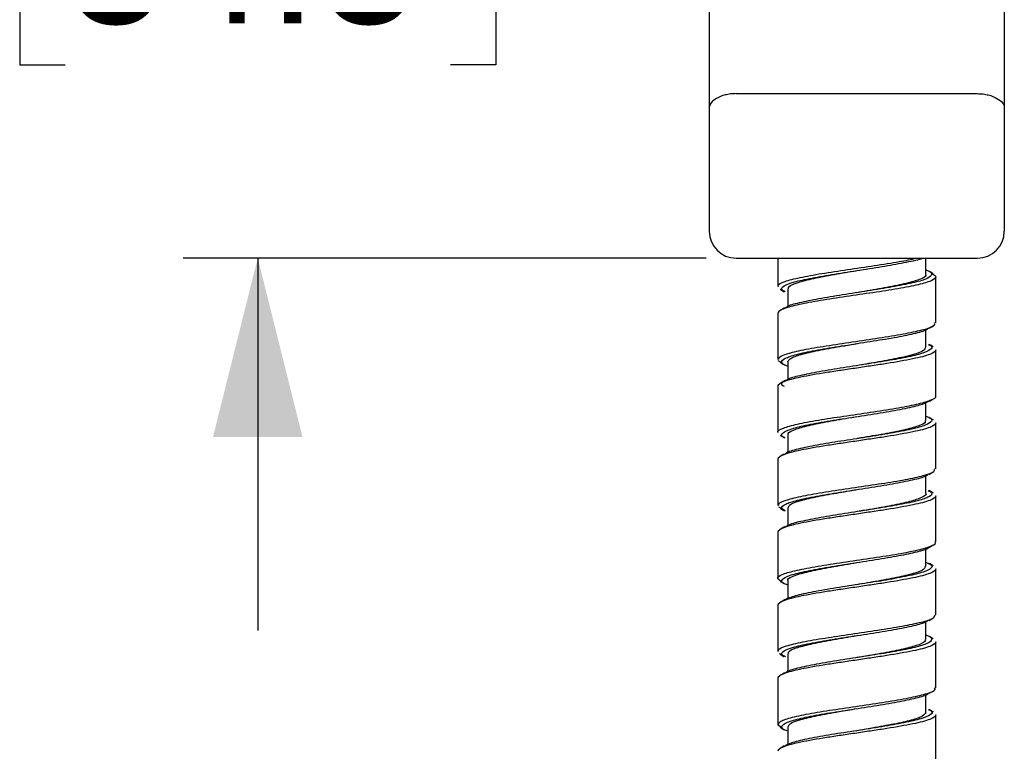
# Model space of a CAD drawing. Header units: inches. Extents: x 0.7 to 40, y 0 to 26.3.
# Tile 8 of 21: x 11.7 to 13.3, y 23 to 24.2. Entities that reach past the tile are written whole.
import ezdxf

# ---------------------------------------------------------------- set-up
doc = ezdxf.new("R2010")
doc.units = ezdxf.units.IN
doc.header["$MEASUREMENT"] = 0
doc.linetypes.add('SLD-Solid', pattern=[0])
doc.layers.add('DIMENSIONS', color=140, linetype='SLD-Solid', lineweight=25)
doc.styles.add('SLDTEXTSTYLE0', font='GOTHIC.TTF', dxfattribs={"width": 0.913})
doc.dimstyles.new('SLDDIMSTYLE6', dxfattribs={"dimtxt": 0.25, "dimasz": 0.3, "dimexe": 0, "dimexo": 0.0625, "dimgap": 0.0625, "dimtad": 0, "dimtih": 1, "dimtoh": 1, "dimrnd": 1e-09, "dimzin": 12, "dimdsep": 46, "dimtxsty": 'SLDTEXTSTYLE0', "dimsah": 1, "dimcen": 0.09, "dimadec": 0, "dimazin": 3, "dimtfac": 1, "dimtmove": 0, "dimatfit": 0, "dimfxl": 0, "dimfrac": 2, "dimtolj": 1, "dimtzin": 12, "dimarcsym": 0})

# ---------------------------------------------------------------- blocks, each defined once
blk = doc.blocks.new('_D_7')
at = {"layer": 'DIMENSIONS'}
for p, q in [((12.0749, 25.1784), (12.0749, 25.8034)), ((12.8274, 25.1784), (11.9499, 25.1784)), ((11.7517, 24.5307), (11.6755, 24.5307)), ((11.6755, 24.5307), (11.6755, 24.1338)), ((12.3982, 24.5307), (12.4744, 24.5307)), ((12.4744, 24.5307), (12.4744, 24.1338)), ((11.6755, 24.1338), (11.7517, 24.1338)), ((12.4744, 24.1338), (12.3982, 24.1338)), ((12.8274, 23.8094), (11.9499, 23.8094)), ((12.0749, 23.8094), (12.0749, 23.1844))]:
    blk.add_line(p, q, dxfattribs=at)
for points in [[(12.0749, 25.1784), (12.1499, 25.4784), (11.9999, 25.4784)], [(12.0749, 23.8094), (11.9999, 23.5094), (12.1499, 23.5094)]]:
    blk.add_solid(points, dxfattribs=at)
at = {"layer": 'DIMENSIONS', "char_height": 0.25, "attachment_point": 1, "style": 'SLDTEXTSTYLE0'}
for s, insert in [('1.37', (11.7517, 24.9008)), ('34.8', (11.7517, 24.4532))]:
    blk.add_mtext(s, dxfattribs=dict(at, insert=insert))

msp = doc.modelspace()

# ---------------------------------------------------------------- linework, layer by layer
for p, q in [((12.8324, 24.2747), (12.8324, 24.0621)), ((13.3274, 24.2747), (13.3274, 24.0621)), ((12.8774, 24.0854), (13.2824, 24.0854)), ((12.8324, 24.0621), (12.8324, 23.8544)), ((13.3274, 24.0621), (13.3274, 23.8544)), ((12.8774, 23.8094), (13.2824, 23.8094)), ((12.9474, 23.8094), (12.9474, 23.7619)), ((13.1957, 23.782), (13.1957, 23.8094)), ((13.2124, 23.7006), (13.2124, 23.7781)), ((12.964, 23.7579), (12.964, 23.7285)), ((13.0799, 23.7514), (13.0799, 23.7514)), ((12.9474, 23.7168), (12.9474, 23.6394)), ((13.1957, 23.6595), (13.1957, 23.6891)), ((13.2124, 23.5781), (13.2124, 23.6556)), ((12.9533, 23.6345), (12.9481, 23.6373)), ((12.964, 23.6354), (12.964, 23.6053)), ((13.0799, 23.6289), (13.0799, 23.6289)), ((12.9474, 23.5943), (12.9474, 23.5169)), ((13.1957, 23.537), (13.1957, 23.5671)), ((13.2124, 23.4556), (13.2124, 23.5331)), ((12.964, 23.5129), (12.964, 23.4832)), ((12.9474, 23.4718), (12.9474, 23.3944)), ((13.1957, 23.4145), (13.1957, 23.4443)), ((13.2124, 23.3331), (13.2124, 23.4106)), ((12.9533, 23.3894), (12.949, 23.3914)), ((12.964, 23.3904), (12.964, 23.3604)), ((12.9474, 23.3493), (12.9474, 23.2719)), ((13.1957, 23.292), (13.1957, 23.3219)), ((13.2124, 23.2106), (13.2124, 23.2881)), ((12.964, 23.2679), (12.964, 23.2379)), ((13.0799, 23.2614), (13.0799, 23.2614)), ((12.9474, 23.2268), (12.9474, 23.1494)), ((13.1957, 23.1695), (13.1957, 23.1996)), ((13.0797, 23.176), (13.0797, 23.176)), ((13.2124, 23.0881), (13.2124, 23.1656)), ((12.9521, 23.1446), (12.9502, 23.1454)), ((12.964, 23.1454), (12.964, 23.1159)), ((13.08, 23.1389), (13.08, 23.1389)), ((12.9474, 23.1043), (12.9474, 23.0269)), ((13.1957, 23.047), (13.1957, 23.0766)), ((13.0793, 23.0534), (13.0793, 23.0534)), ((13.2124, 22.9656), (13.2124, 23.0431)), ((12.9532, 23.0221), (12.9476, 23.0257)), ((12.964, 23.0229), (12.964, 22.9928))]:
    msp.add_line(p, q)
at = {"flags": 128}
for points in [[(13.08, 23.5064), (13.08, 23.5064), (13.08, 23.5064)], [(13.0799, 23.421), (13.0799, 23.421)]]:
    msp.add_lwpolyline(points, dxfattribs=at)
for centre, start, end in [((12.8774, 23.8544), 180, 270), ((13.2824, 23.8544), 270, 0)]:
    msp.add_arc(centre, 0.045, start, end)
for points, knots in [([(12.8774, 24.0854), (12.8742, 24.0854), (12.8711, 24.0852), (12.8651, 24.0845), (12.8621, 24.0839), (12.8537, 24.0818), (12.8488, 24.0798), (12.8367, 24.073), (12.8324, 24.0673), (12.8324, 24.0621)], [0, 0, 0, 0, 0.125, 0.125, 0.25, 0.25, 0.5, 0.5, 1, 1, 1, 1]), ([(13.2824, 24.0854), (13.2855, 24.0854), (13.2886, 24.0852), (13.2947, 24.0845), (13.2977, 24.0839), (13.306, 24.0818), (13.311, 24.0798), (13.323, 24.073), (13.3274, 24.0673), (13.3274, 24.0621)], [0, 0, 0, 0, 0.125, 0.125, 0.25, 0.25, 0.5, 0.5, 1, 1, 1, 1]), ([(12.9489, 23.7619), (12.9484, 23.7624), (12.9463, 23.7652), (12.9579, 23.7704), (12.9829, 23.7768), (13.0202, 23.7837), (13.0642, 23.7901), (13.1097, 23.797), (13.1512, 23.8032), (13.171, 23.8074), (13.1803, 23.8094)], [0, 0, 0, 0, 0.036789, 0.176677, 0.31664, 0.456521, 0.596498, 0.736378, 0.876344, 1, 1, 1, 1]), ([(12.9599, 23.753), (12.9579, 23.754), (12.9515, 23.7573), (12.9561, 23.7626), (12.9731, 23.7694), (13.0032, 23.776), (13.042, 23.7826), (13.0851, 23.7894), (13.1279, 23.7959), (13.1637, 23.8027), (13.1853, 23.8071), (13.19, 23.8094), (13.1901, 23.8094)], [0, 0, 0, 0, 0.053919, 0.171892, 0.289788, 0.407726, 0.525626, 0.643527, 0.761434, 0.879335, 0.997292, 1, 1, 1, 1]), ([(13.1949, 23.7897), (13.1963, 23.7893), (13.2047, 23.7867), (13.2072, 23.7818), (13.2003, 23.7751), (13.1783, 23.7686), (13.1452, 23.7618), (13.1045, 23.7553), (13.0611, 23.7484), (13.0195, 23.742), (12.9859, 23.7351), (12.965, 23.73), (12.9613, 23.7268), (12.9603, 23.7259)], [0, 0, 0, 0, 0.019384, 0.123728, 0.228074, 0.332423, 0.436769, 0.541163, 0.645503, 0.749919, 0.854256, 0.95867, 1, 1, 1, 1]), ([(12.9655, 23.7578), (12.9654, 23.7592), (12.9652, 23.7628), (12.9799, 23.7688), (13.0063, 23.7754), (13.0413, 23.7821), (13.0674, 23.7864), (13.0803, 23.7886)], [0, 0, 0, 0, 0.138519, 0.355237, 0.572102, 0.788833, 1, 1, 1, 1]), ([(13.0799, 23.7885), (13.0799, 23.7885), (13.0799, 23.7885), (13.0799, 23.7885), (13.0799, 23.7885)], [0, 0, 0, 0, 0.454727, 1, 1, 1, 1]), ([(13.2081, 23.783), (13.2069, 23.7837), (13.2046, 23.7851), (13.2022, 23.7865), (13.201, 23.7872)], [0, 0, 0, 0, 0.5002906, 1, 1, 1, 1]), ([(13.2063, 23.7831), (13.2092, 23.7814), (13.2137, 23.7787), (13.2105, 23.7741), (13.1997, 23.7686), (13.1729, 23.7624), (13.1349, 23.7555), (13.0904, 23.749), (13.0448, 23.7423), (13.0031, 23.7357), (12.9706, 23.729), (12.9507, 23.7227), (12.9484, 23.7187), (12.9474, 23.7168)], [0, 0, 0, 0, 0.075524, 0.121331, 0.213789, 0.314143, 0.414422, 0.514767, 0.615049, 0.715372, 0.815657, 0.915942, 1, 1, 1, 1]), ([(13.1949, 23.782), (13.1952, 23.7817), (13.1973, 23.7792), (13.1882, 23.7743), (13.1678, 23.7678), (13.1359, 23.7609), (13.1048, 23.7557), (13.0858, 23.7524), (13.0799, 23.7514)], [0, 0, 0, 0, 0.031811, 0.249627, 0.467528, 0.685329, 0.903301, 1, 1, 1, 1]), ([(12.9512, 23.7572), (12.9524, 23.7565), (12.9548, 23.7551), (12.9571, 23.7536), (12.9583, 23.7529)], [0, 0, 0, 0, 0.5002649, 1, 1, 1, 1]), ([(12.9587, 23.726), (12.9575, 23.7253), (12.9551, 23.7239), (12.9528, 23.7224), (12.9516, 23.7217)], [0, 0, 0, 0, 0.499693, 1, 1, 1, 1]), ([(12.949, 23.6394), (12.9491, 23.6409), (12.9492, 23.6446), (12.967, 23.6507), (12.9977, 23.6572), (13.0384, 23.6639), (13.0837, 23.6706), (13.1286, 23.6771), (13.1681, 23.6839), (13.1967, 23.6904), (13.2117, 23.6962), (13.2108, 23.6995), (13.2104, 23.7006)], [0, 0, 0, 0, 0.0750572, 0.1835637, 0.2921143, 0.4006249, 0.5091343, 0.6176392, 0.7261522, 0.8347023, 0.9432096, 1, 1, 1, 1]), ([(12.964, 23.6281), (12.9625, 23.6286), (12.9542, 23.6313), (12.9526, 23.6362), (12.9609, 23.643), (12.9841, 23.6494), (13.018, 23.6563), (13.0592, 23.6627), (13.1026, 23.6696), (13.1438, 23.6761), (13.1765, 23.6829), (13.1961, 23.688), (13.1991, 23.691), (13.1999, 23.6917)], [0, 0, 0, 0, 0.022895, 0.127564, 0.23224, 0.336946, 0.441617, 0.546355, 0.65102, 0.755767, 0.860433, 0.965165, 1, 1, 1, 1]), ([(13.2014, 23.6917), (13.2026, 23.6924), (13.2049, 23.6938), (13.2073, 23.6952), (13.2084, 23.6959)], [0, 0, 0, 0, 0.499734, 1, 1, 1, 1]), ([(13.2124, 23.6556), (13.2124, 23.6531), (13.2089, 23.6505), (13.1989, 23.6466), (13.1948, 23.6453), (13.1852, 23.6428), (13.1798, 23.6416), (13.1614, 23.6377), (13.1464, 23.635), (13.1225, 23.6313), (13.1143, 23.6301), (13.0973, 23.6276), (13.0886, 23.6262), (13.0711, 23.6236), (13.0624, 23.6223), (13.0454, 23.6198), (13.0372, 23.6186), (13.0133, 23.6148), (12.9984, 23.6121), (12.9799, 23.6083), (12.9745, 23.6071), (12.965, 23.6046), (12.9608, 23.6033), (12.9508, 23.5994), (12.9474, 23.5967), (12.9474, 23.5943)], [0, 0, 0, 0, 0.125, 0.125, 0.1875, 0.1875, 0.25, 0.25, 0.375, 0.375, 0.4375, 0.4375, 0.5, 0.5, 0.5625, 0.5625, 0.625, 0.625, 0.75, 0.75, 0.8125, 0.8125, 0.875, 0.875, 1, 1, 1, 1]), ([(13.1996, 23.6646), (13.2015, 23.6637), (13.2081, 23.6606), (13.2045, 23.6554), (13.1888, 23.6486), (13.1597, 23.6421), (13.1216, 23.6354), (13.0787, 23.6287), (13.0358, 23.6221), (12.9982, 23.6154), (12.9696, 23.6089), (12.955, 23.602), (12.9515, 23.5973), (12.9571, 23.5947), (12.958, 23.5943)], [0, 0, 0, 0, 0.036804, 0.131435, 0.225995, 0.32061, 0.415174, 0.509754, 0.604317, 0.698885, 0.793476, 0.88804, 0.982662, 1, 1, 1, 1]), ([(12.964, 23.6354), (12.9653, 23.6376), (12.9679, 23.6421), (12.9883, 23.6486), (13.0184, 23.6554), (13.051, 23.6611), (13.0722, 23.6647), (13.0802, 23.6661)], [0, 0, 0, 0, 0.216827, 0.434093, 0.651383, 0.868768, 1, 1, 1, 1]), ([(13.1946, 23.6596), (13.1943, 23.6578), (13.1935, 23.6539), (13.1765, 23.6476), (13.1486, 23.641), (13.1145, 23.6348), (13.0904, 23.6307), (13.0796, 23.6289)], [0, 0, 0, 0, 0.171715, 0.38866, 0.605649, 0.822591, 1, 1, 1, 1]), ([(13.2082, 23.6604), (13.207, 23.6611), (13.2047, 23.6625), (13.2023, 23.664), (13.2011, 23.6647)], [0, 0, 0, 0, 0.500311, 1, 1, 1, 1]), ([(12.9513, 23.6346), (12.9525, 23.6339), (12.9549, 23.6325), (12.9572, 23.6311), (12.9584, 23.6304)], [0, 0, 0, 0, 0.5002804, 1, 1, 1, 1]), ([(12.9585, 23.6033), (12.9573, 23.6026), (12.9549, 23.6012), (12.9526, 23.5998), (12.9514, 23.5991)], [0, 0, 0, 0, 0.4997159, 1, 1, 1, 1]), ([(12.9482, 23.5169), (12.9479, 23.5171), (12.9455, 23.5196), (12.9554, 23.5244), (12.9782, 23.5308), (13.0142, 23.5377), (13.0574, 23.5441), (13.1033, 23.551), (13.1463, 23.5574), (13.1821, 23.5643), (13.2046, 23.5708), (13.2144, 23.5755), (13.2119, 23.5779), (13.2117, 23.5781)], [0, 0, 0, 0, 0.012609, 0.121148, 0.229713, 0.338248, 0.446843, 0.555373, 0.663978, 0.772508, 0.881102, 0.989636, 1, 1, 1, 1]), ([(13.2012, 23.5691), (13.2024, 23.5698), (13.2047, 23.5712), (13.2071, 23.5726), (13.2083, 23.5733)], [0, 0, 0, 0, 0.4997097, 1, 1, 1, 1]), ([(12.9599, 23.5079), (12.9584, 23.5085), (12.9518, 23.5114), (12.9545, 23.5163), (12.9687, 23.5232), (12.9967, 23.5297), (13.0341, 23.5365), (13.0768, 23.543), (13.1199, 23.5497), (13.1581, 23.5564), (13.1877, 23.5628), (13.1966, 23.5671), (13.2009, 23.5692)], [0, 0, 0, 0, 0.031559, 0.140138, 0.248633, 0.357208, 0.465707, 0.574254, 0.682757, 0.79126, 0.899759, 1, 1, 1, 1]), ([(13.1957, 23.5442), (13.1977, 23.5435), (13.2061, 23.5406), (13.207, 23.5356), (13.1971, 23.5288), (13.1727, 23.5223), (13.1379, 23.5155), (13.0963, 23.509), (13.0529, 23.5022), (13.0123, 23.4957), (12.9806, 23.4889), (12.9623, 23.484), (12.96, 23.4812), (12.9595, 23.4807)], [0, 0, 0, 0, 0.031297, 0.136128, 0.240945, 0.345816, 0.450626, 0.555515, 0.660324, 0.765207, 0.87002, 0.974875, 1, 1, 1, 1]), ([(12.9655, 23.5129), (12.9651, 23.5137), (12.9636, 23.5167), (12.9749, 23.5221), (12.9981, 23.5285), (13.0316, 23.5354), (13.0606, 23.5402), (13.0766, 23.543), (13.0795, 23.5435)], [0, 0, 0, 0, 0.078951, 0.296999, 0.515233, 0.733274, 0.951501, 1, 1, 1, 1]), ([(13.2084, 23.5378), (13.2073, 23.5385), (13.2049, 23.5399), (13.2026, 23.5413), (13.2014, 23.542)], [0, 0, 0, 0, 0.500283, 1, 1, 1, 1]), ([(13.2124, 23.5331), (13.2124, 23.5306), (13.2089, 23.528), (13.1989, 23.5241), (13.1948, 23.5228), (13.1852, 23.5203), (13.1798, 23.5191), (13.1614, 23.5152), (13.1464, 23.5125), (13.1225, 23.5088), (13.1143, 23.5076), (13.0973, 23.5051), (13.0886, 23.5037), (13.0711, 23.5011), (13.0624, 23.4998), (13.0454, 23.4973), (13.0372, 23.4961), (13.0133, 23.4923), (12.9984, 23.4896), (12.9799, 23.4858), (12.9745, 23.4846), (12.965, 23.4821), (12.9608, 23.4808), (12.9508, 23.4769), (12.9474, 23.4742), (12.9474, 23.4718)], [0, 0, 0, 0, 0.125, 0.125, 0.1875, 0.1875, 0.25, 0.25, 0.375, 0.375, 0.4375, 0.4375, 0.5, 0.5, 0.5625, 0.5625, 0.625, 0.625, 0.75, 0.75, 0.8125, 0.8125, 0.875, 0.875, 1, 1, 1, 1]), ([(13.1941, 23.537), (13.1945, 23.5361), (13.1959, 23.533), (13.184, 23.5275), (13.1601, 23.521), (13.1262, 23.5142), (13.0978, 23.5095), (13.0825, 23.5069), (13.0803, 23.5065)], [0, 0, 0, 0, 0.090054, 0.308211, 0.526562, 0.744716, 0.963042, 1, 1, 1, 1]), ([(12.9515, 23.512), (12.9527, 23.5113), (12.9551, 23.5099), (12.9574, 23.5085), (12.9586, 23.5077)], [0, 0, 0, 0, 0.5003112, 1, 1, 1, 1]), ([(12.9583, 23.4807), (12.9571, 23.48), (12.9548, 23.4786), (12.9524, 23.4772), (12.9512, 23.4765)], [0, 0, 0, 0, 0.4997641, 1, 1, 1, 1]), ([(12.9493, 23.3944), (12.949, 23.3956), (12.9481, 23.3989), (12.9635, 23.4047), (12.9924, 23.4112), (13.032, 23.418), (13.077, 23.4246), (13.1223, 23.4312), (13.1628, 23.4379), (13.1933, 23.4445), (13.2107, 23.4505), (13.2107, 23.4541), (13.2107, 23.4556)], [0, 0, 0, 0, 0.059029, 0.167532, 0.276105, 0.384612, 0.49316, 0.60167, 0.71018, 0.818688, 0.9272, 1, 1, 1, 1]), ([(12.9601, 23.3852), (12.9575, 23.3868), (12.9514, 23.3906), (12.9586, 23.3966), (12.9786, 23.4032), (13.0109, 23.41), (13.051, 23.4165), (13.0944, 23.4233), (13.1364, 23.4298), (13.171, 23.4367), (13.1934, 23.442), (13.1979, 23.4454), (13.1994, 23.4465)], [0, 0, 0, 0, 0.077283, 0.185891, 0.294477, 0.403069, 0.511683, 0.62027, 0.728922, 0.837503, 0.946168, 1, 1, 1, 1]), ([(13.2011, 23.4465), (13.2022, 23.4472), (13.2046, 23.4486), (13.207, 23.45), (13.2081, 23.4507)], [0, 0, 0, 0, 0.49971, 1, 1, 1, 1]), ([(13.2124, 23.4106), (13.2124, 23.4081), (13.2089, 23.4055), (13.1989, 23.4016), (13.1948, 23.4003), (13.1852, 23.3978), (13.1798, 23.3966), (13.1614, 23.3927), (13.1464, 23.39), (13.1225, 23.3863), (13.1143, 23.3851), (13.0973, 23.3826), (13.0886, 23.3812), (13.0711, 23.3786), (13.0624, 23.3773), (13.0454, 23.3748), (13.0372, 23.3736), (13.0133, 23.3698), (12.9984, 23.3671), (12.9799, 23.3633), (12.9745, 23.3621), (12.965, 23.3596), (12.9608, 23.3583), (12.9508, 23.3544), (12.9474, 23.3517), (12.9474, 23.3493)], [0, 0, 0, 0, 0.125, 0.125, 0.1875, 0.1875, 0.25, 0.25, 0.375, 0.375, 0.4375, 0.4375, 0.5, 0.5, 0.5625, 0.5625, 0.625, 0.625, 0.75, 0.75, 0.8125, 0.8125, 0.875, 0.875, 1, 1, 1, 1]), ([(13.1998, 23.4195), (13.202, 23.4182), (13.2083, 23.4147), (13.2026, 23.4091), (13.1842, 23.4024), (13.1531, 23.3957), (13.1137, 23.3892), (13.0704, 23.3824), (13.028, 23.3759), (12.9922, 23.369), (12.9678, 23.3634), (12.9621, 23.3597), (12.9599, 23.3582)], [0, 0, 0, 0, 0.06081, 0.169553, 0.278245, 0.386943, 0.495629, 0.604324, 0.713054, 0.821743, 0.930504, 1, 1, 1, 1]), ([(12.9653, 23.3903), (12.9654, 23.392), (12.9658, 23.3958), (12.9821, 23.402), (13.0095, 23.4086), (13.044, 23.415), (13.0687, 23.4191), (13.0802, 23.4211)], [0, 0, 0, 0, 0.160712, 0.377595, 0.594562, 0.811451, 1, 1, 1, 1]), ([(13.1954, 23.4145), (13.1955, 23.4144), (13.1978, 23.4121), (13.1896, 23.4075), (13.1705, 23.401), (13.1394, 23.3941), (13.107, 23.3885), (13.086, 23.385), (13.0783, 23.3836)], [0, 0, 0, 0, 0.009907, 0.225787, 0.441684, 0.657563, 0.873565, 1, 1, 1, 1]), ([(13.2084, 23.4153), (13.2073, 23.416), (13.2049, 23.4174), (13.2026, 23.4188), (13.2014, 23.4195)], [0, 0, 0, 0, 0.500226, 1, 1, 1, 1]), ([(12.9516, 23.3894), (12.9528, 23.3887), (12.9552, 23.3873), (12.9575, 23.3859), (12.9587, 23.3852)], [0, 0, 0, 0, 0.5002994, 1, 1, 1, 1]), ([(12.9584, 23.3583), (12.9572, 23.3576), (12.9549, 23.3562), (12.9525, 23.3548), (12.9514, 23.3541)], [0, 0, 0, 0, 0.4997557, 1, 1, 1, 1]), ([(12.9531, 23.2669), (12.9506, 23.2685), (12.9444, 23.2723), (12.9524, 23.2783), (12.974, 23.2849), (13.0083, 23.2917), (13.0508, 23.2982), (13.0965, 23.305), (13.1404, 23.3114), (13.1775, 23.3183), (13.2022, 23.3248), (13.2135, 23.3299), (13.2114, 23.3326), (13.2109, 23.3331)], [0, 0, 0, 0, 0.071802, 0.172222, 0.27263, 0.373046, 0.473487, 0.573898, 0.674367, 0.774773, 0.875249, 0.975656, 1, 1, 1, 1]), ([(13.2011, 23.324), (13.2022, 23.3247), (13.2046, 23.3261), (13.2069, 23.3275), (13.2081, 23.3282)], [0, 0, 0, 0, 0.499715, 1, 1, 1, 1]), ([(12.964, 23.2608), (12.9616, 23.2617), (12.9531, 23.2649), (12.9531, 23.2701), (12.9648, 23.2769), (12.9906, 23.2834), (13.0264, 23.2902), (13.0685, 23.2967), (13.1118, 23.3035), (13.1518, 23.3101), (13.182, 23.3168), (13.1987, 23.3214), (13.2004, 23.3238), (13.2006, 23.324)], [0, 0, 0, 0, 0.04221, 0.147636, 0.25301, 0.358459, 0.463829, 0.569279, 0.674652, 0.78008, 0.885458, 0.990842, 1, 1, 1, 1]), ([(13.1957, 23.2991), (13.1985, 23.298), (13.207, 23.2947), (13.2062, 23.2894), (13.1935, 23.2825), (13.1668, 23.2761), (13.1304, 23.2692), (13.088, 23.2627), (13.0447, 23.2559), (13.0057, 23.2494), (12.9742, 23.2427), (12.9639, 23.2382), (12.9587, 23.236)], [0, 0, 0, 0, 0.0495635, 0.1552047, 0.2607779, 0.3664322, 0.4720046, 0.577649, 0.6832263, 0.7888382, 0.894418, 1, 1, 1, 1]), ([(12.9646, 23.2679), (12.9644, 23.2681), (12.9622, 23.2705), (12.9708, 23.2753), (12.9906, 23.2818), (13.0221, 23.2886), (13.0536, 23.294), (13.0733, 23.2974), (13.0799, 23.2985)], [0, 0, 0, 0, 0.020877, 0.238602, 0.456379, 0.674094, 0.89196, 1, 1, 1, 1]), ([(13.1943, 23.2921), (13.1943, 23.2906), (13.1942, 23.2869), (13.1787, 23.2808), (13.1518, 23.2742), (13.1171, 23.2677), (13.0917, 23.2634), (13.0795, 23.2613)], [0, 0, 0, 0, 0.149659, 0.366496, 0.58345, 0.800298, 1, 1, 1, 1]), ([(13.2082, 23.293), (13.207, 23.2937), (13.2046, 23.2951), (13.2023, 23.2965), (13.2011, 23.2972)], [0, 0, 0, 0, 0.5002541, 1, 1, 1, 1]), ([(13.2124, 23.2881), (13.2124, 23.2856), (13.2089, 23.283), (13.1989, 23.2791), (13.1948, 23.2778), (13.1852, 23.2753), (13.1798, 23.2741), (13.1614, 23.2702), (13.1464, 23.2675), (13.1225, 23.2638), (13.1143, 23.2626), (13.0973, 23.2601), (13.0886, 23.2587), (13.0711, 23.2561), (13.0624, 23.2548), (13.0454, 23.2523), (13.0372, 23.2511), (13.0133, 23.2473), (12.9984, 23.2446), (12.9799, 23.2408), (12.9745, 23.2396), (12.965, 23.2371), (12.9608, 23.2358), (12.9508, 23.2319), (12.9474, 23.2292), (12.9474, 23.2268)], [0, 0, 0, 0, 0.125, 0.125, 0.1875, 0.1875, 0.25, 0.25, 0.375, 0.375, 0.4375, 0.4375, 0.5, 0.5, 0.5625, 0.5625, 0.625, 0.625, 0.75, 0.75, 0.8125, 0.8125, 0.875, 0.875, 1, 1, 1, 1]), ([(12.9515, 23.267), (12.9527, 23.2663), (12.9551, 23.2649), (12.9574, 23.2635), (12.9586, 23.2628)], [0, 0, 0, 0, 0.5002664, 1, 1, 1, 1]), ([(12.9587, 23.236), (12.9575, 23.2353), (12.9552, 23.2339), (12.9528, 23.2325), (12.9516, 23.2317)], [0, 0, 0, 0, 0.499704, 1, 1, 1, 1]), ([(12.9492, 23.1494), (12.9487, 23.1502), (12.9471, 23.1533), (12.9604, 23.1588), (12.9873, 23.1652), (13.0257, 23.172), (13.0702, 23.1785), (13.1158, 23.1853), (13.1574, 23.1919), (13.1896, 23.1985), (13.2095, 23.2048), (13.2107, 23.2088), (13.2112, 23.2106)], [0, 0, 0, 0, 0.042985, 0.151495, 0.260079, 0.368587, 0.477165, 0.585677, 0.694228, 0.802744, 0.91126, 1, 1, 1, 1]), ([(12.96, 23.1405), (12.9579, 23.1416), (12.9515, 23.1449), (12.9564, 23.1503), (12.9737, 23.1571), (13.0041, 23.1637), (13.043, 23.1703), (13.0861, 23.177), (13.1287, 23.1836), (13.1652, 23.1904), (13.1909, 23.1962), (13.1974, 23.2001), (13.2, 23.2017)], [0, 0, 0, 0, 0.052923, 0.161669, 0.270349, 0.379061, 0.487743, 0.596428, 0.705126, 0.813809, 0.922549, 1, 1, 1, 1]), ([(13.2013, 23.2016), (13.2025, 23.2023), (13.2048, 23.2037), (13.2072, 23.2051), (13.2083, 23.2058)], [0, 0, 0, 0, 0.499754, 1, 1, 1, 1]), ([(13.1947, 23.1773), (13.196, 23.1769), (13.2045, 23.1743), (13.2072, 23.1695), (13.2006, 23.1628), (13.1789, 23.1562), (13.1461, 23.1494), (13.1055, 23.143), (13.0621, 23.1361), (13.0205, 23.1296), (12.9865, 23.1228), (12.9653, 23.1175), (12.9613, 23.1143), (12.9602, 23.1134)], [0, 0, 0, 0, 0.018348, 0.12241, 0.226472, 0.33053, 0.434595, 0.5387, 0.642759, 0.74689, 0.850945, 0.955079, 1, 1, 1, 1]), ([(12.9657, 23.1454), (12.9653, 23.1464), (12.9642, 23.1496), (12.9767, 23.1553), (13.0011, 23.1617), (13.0353, 23.1686), (13.0633, 23.1732), (13.0778, 23.1757), (13.0794, 23.1759)], [0, 0, 0, 0, 0.101187, 0.319452, 0.537913, 0.756183, 0.974601, 1, 1, 1, 1]), ([(13.2124, 23.1656), (13.2124, 23.1631), (13.2089, 23.1605), (13.1989, 23.1566), (13.1948, 23.1553), (13.1852, 23.1528), (13.1798, 23.1516), (13.1614, 23.1477), (13.1464, 23.145), (13.1225, 23.1413), (13.1143, 23.1401), (13.0973, 23.1376), (13.0886, 23.1362), (13.0711, 23.1336), (13.0624, 23.1323), (13.0454, 23.1298), (13.0372, 23.1286), (13.0133, 23.1248), (12.9984, 23.1221), (12.9799, 23.1183), (12.9745, 23.1171), (12.965, 23.1146), (12.9608, 23.1133), (12.9508, 23.1094), (12.9474, 23.1067), (12.9474, 23.1043)], [0, 0, 0, 0, 0.125, 0.125, 0.1875, 0.1875, 0.25, 0.25, 0.375, 0.375, 0.4375, 0.4375, 0.5, 0.5, 0.5625, 0.5625, 0.625, 0.625, 0.75, 0.75, 0.8125, 0.8125, 0.875, 0.875, 1, 1, 1, 1]), ([(13.1943, 23.1695), (13.1947, 23.1689), (13.1964, 23.166), (13.1857, 23.1607), (13.1631, 23.1542), (13.13, 23.1473), (13.1005, 23.1424), (13.0838, 23.1396), (13.0802, 23.139)], [0, 0, 0, 0, 0.067843, 0.285953, 0.504234, 0.722333, 0.940626, 1, 1, 1, 1]), ([(13.2081, 23.1705), (13.207, 23.1712), (13.2046, 23.1726), (13.2022, 23.174), (13.2011, 23.1747)], [0, 0, 0, 0, 0.500309, 1, 1, 1, 1]), ([(12.9513, 23.1446), (12.9525, 23.1439), (12.9548, 23.1425), (12.9572, 23.1411), (12.9583, 23.1404)], [0, 0, 0, 0, 0.500232, 1, 1, 1, 1]), ([(12.9585, 23.1134), (12.9574, 23.1127), (12.955, 23.1113), (12.9526, 23.1099), (12.9515, 23.1092)], [0, 0, 0, 0, 0.4997081, 1, 1, 1, 1]), ([(12.9485, 23.0269), (12.949, 23.0287), (12.9503, 23.0327), (12.9703, 23.039), (13.0026, 23.0457), (13.0442, 23.0522), (13.0898, 23.059), (13.1343, 23.0655), (13.1727, 23.0723), (13.1994, 23.0788), (13.2126, 23.0842), (13.211, 23.0873), (13.2105, 23.0881)], [0, 0, 0, 0, 0.089457, 0.197972, 0.306493, 0.415004, 0.523522, 0.632072, 0.740586, 0.849163, 0.957672, 1, 1, 1, 1]), ([(12.964, 23.0157), (12.9624, 23.0162), (12.9541, 23.0189), (12.9526, 23.0238), (12.9613, 23.0306), (12.9848, 23.0371), (13.0189, 23.044), (13.0602, 23.0504), (13.1037, 23.0573), (13.1447, 23.0637), (13.1772, 23.0706), (13.1965, 23.0756), (13.1993, 23.0785), (13.2, 23.0792)], [0, 0, 0, 0, 0.024905, 0.129582, 0.234268, 0.338992, 0.443673, 0.548424, 0.653101, 0.757857, 0.862535, 0.967274, 1, 1, 1, 1]), ([(13.2014, 23.0792), (13.2026, 23.0799), (13.2049, 23.0813), (13.2073, 23.0827), (13.2085, 23.0834)], [0, 0, 0, 0, 0.4997675, 1, 1, 1, 1]), ([(13.1999, 23.052), (13.2016, 23.0512), (13.2081, 23.0482), (13.2047, 23.0431), (13.1894, 23.0363), (13.1605, 23.0298), (13.1226, 23.023), (13.0797, 23.0164), (13.0368, 23.0098), (12.9991, 23.003), (12.9708, 22.9968), (12.9627, 22.9926), (12.9589, 22.9906)], [0, 0, 0, 0, 0.037946, 0.1465, 0.25497, 0.363508, 0.471984, 0.580484, 0.68896, 0.79744, 0.905939, 1, 1, 1, 1]), ([(12.9649, 23.0228), (12.9654, 23.0247), (12.9666, 23.0288), (12.9844, 23.0351), (13.0128, 23.0418), (13.0464, 23.0478), (13.0696, 23.0518), (13.0796, 23.0535)], [0, 0, 0, 0, 0.183322, 0.400961, 0.618602, 0.836225, 1, 1, 1, 1]), ([(13.1955, 23.0471), (13.1944, 23.045), (13.1923, 23.0406), (13.1726, 23.0341), (13.143, 23.0273), (13.1101, 23.0216), (13.0882, 23.0178), (13.0796, 23.0164)], [0, 0, 0, 0, 0.207439, 0.424426, 0.641428, 0.85849, 1, 1, 1, 1]), ([(13.2084, 23.0478), (13.2072, 23.0485), (13.2048, 23.0499), (13.2025, 23.0514), (13.2013, 23.0521)], [0, 0, 0, 0, 0.500281, 1, 1, 1, 1]), ([(13.2124, 23.0431), (13.2124, 23.0406), (13.2089, 23.038), (13.1989, 23.0341), (13.1948, 23.0328), (13.1852, 23.0303), (13.1798, 23.0291), (13.1614, 23.0252), (13.1464, 23.0225), (13.1225, 23.0188), (13.1143, 23.0176), (13.0973, 23.0151), (13.0886, 23.0137), (13.0711, 23.0111), (13.0624, 23.0098), (13.0454, 23.0073), (13.0372, 23.0061), (13.0133, 23.0023), (12.9984, 22.9996), (12.9799, 22.9958), (12.9745, 22.9946), (12.965, 22.9921), (12.9608, 22.9908), (12.9508, 22.9869), (12.9474, 22.9842), (12.9474, 22.9818)], [0, 0, 0, 0, 0.125, 0.125, 0.1875, 0.1875, 0.25, 0.25, 0.375, 0.375, 0.4375, 0.4375, 0.5, 0.5, 0.5625, 0.5625, 0.625, 0.625, 0.75, 0.75, 0.8125, 0.8125, 0.875, 0.875, 1, 1, 1, 1]), ([(12.9512, 23.0222), (12.9524, 23.0215), (12.9548, 23.0201), (12.9571, 23.0187), (12.9583, 23.0179)], [0, 0, 0, 0, 0.500255, 1, 1, 1, 1]), ([(12.9583, 22.9908), (12.9571, 22.9901), (12.9548, 22.9886), (12.9524, 22.9872), (12.9513, 22.9865)], [0, 0, 0, 0, 0.499723, 1, 1, 1, 1])]:
    msp.add_open_spline(points, degree=3, knots=knots)

# ---------------------------------------------------------------- dimensions: what is measured, and where the dimension line sits
at = {"layer": 'DIMENSIONS'}
dim = msp.add_linear_dim(base=(12.0749, 23.8094), p1=(12.8774, 25.1784), p2=(12.8774, 23.8094), angle=90, dimstyle='SLDDIMSTYLE6', dxfattribs=at)
dim.commit()
dim.dimension.update_dxf_attribs({"geometry": '_D_7', "text_midpoint": (12.0749, 24.4939), "dimtype": 160})

doc.saveas('drawing.dxf')
